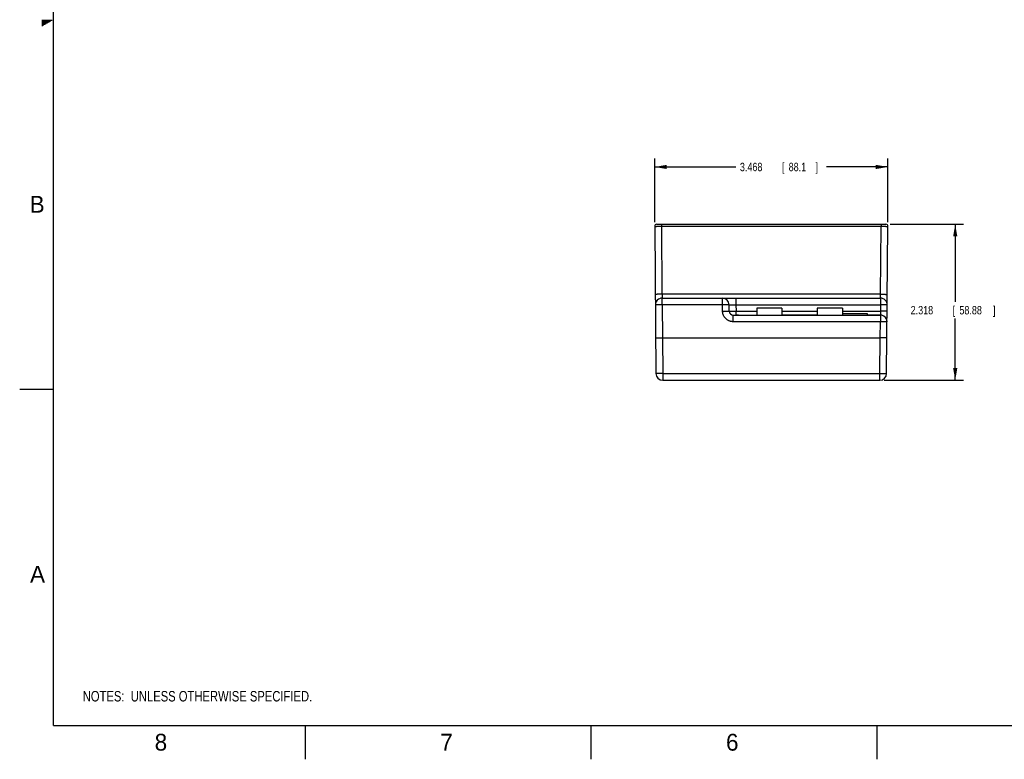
# Model space of a CAD drawing. Header units: inches. Extents: x 0 to 34, y 0 to 22.
# Tile 1 of 83: x 0 to 14.6, y 0 to 11. Entities that reach past the tile are written whole.
import ezdxf

# ---------------------------------------------------------------- set-up
doc = ezdxf.new("R2010")
doc.units = ezdxf.units.IN
doc.header["$LTSCALE"] = 1.87
doc.header["$MEASUREMENT"] = 0
doc.layers.get('0').update_dxf_attribs({"linetype": 'CONTINUOUS'})
doc.layers.add('DETAIL', color=7, linetype='CONTINUOUS')
doc.layers.add('DIMENSIONS', color=7, linetype='CONTINUOUS')
doc.styles.get("Standard").update_dxf_attribs({"font": 'txt', "width": 0.8})
doc.dimstyles.new('DIMSTYLE_1', dxfattribs={"dimtxt": 0.125, "dimasz": 0.18, "dimexe": 0.18, "dimexo": 0.0625, "dimgap": 0.09, "dimtad": 0, "dimtih": 1, "dimtoh": 1, "dimdec": 3, "dimzin": 4, "dimdsep": 46, "dimtxsty": 'STANDARD', "dimblk": '_FILLED', "dimblk1": '_FILLED', "dimblk2": '_FILLED', "dimcen": 0.09, "dimadec": 0, "dimazin": 0, "dimtp": 0.01, "dimtm": 0.01, "dimtfac": 1, "dimtdec": 3, "dimtofl": 0, "dimtmove": 0, "dimatfit": 3, "dimldrblk": '_FILLED', "dimfxl": 1, "dimtolj": 1, "dimtzin": 4, "dimarcsym": 0})

# ---------------------------------------------------------------- blocks, each defined once
blk = doc.blocks.new('_FILLED')
at = {"color": 0, "linetype": 'BYBLOCK'}
blk.add_solid([(0, 0), (-1, 0.174), (-1, -0.174)], dxfattribs=at)
blk = doc.blocks.new('*D0')
at = {"layer": 'DIMENSIONS', "color": 2, "linetype": 'CONTINUOUS'}
for p, q in [((9.443, 7.985), (9.443, 8.931)), ((9.443, 8.806), (10.647, 8.806)), ((12.911, 8.806), (11.997, 8.806)), ((12.911, 7.985), (12.911, 8.931))]:
    blk.add_line(p, q, dxfattribs=at)
at = {"layer": 'DIMENSIONS', "color": 2, "linetype": 'CONTINUOUS', "xscale": 0.18, "yscale": 0.18, "zscale": 0.18, "rotation": 180}
blk.add_blockref('_FILLED', (9.443, 8.806), dxfattribs=at)
at = {"layer": 'DIMENSIONS', "color": 2, "linetype": 'CONTINUOUS', "xscale": 0.18, "yscale": 0.18, "zscale": 0.18}
blk.add_blockref('_FILLED', (12.911, 8.806), dxfattribs=at)
at = {"layer": 'DIMENSIONS', "color": 2, "linetype": 'CONTINUOUS', "width": 0.8}
for s, p in [('3.468', (10.71, 8.743)), ('[', (11.335, 8.743)), ('88.1', (11.435, 8.743)), (']', (11.835, 8.743))]:
    blk.add_text(s, height=0.125, dxfattribs=at).set_placement(p)
blk = doc.blocks.new('*D1')
at = {"layer": 'DIMENSIONS', "color": 2, "linetype": 'CONTINUOUS'}
for p, q in [((12.944, 7.953), (14.037, 7.953)), ((13.912, 7.953), (13.912, 6.802)), ((13.912, 5.635), (13.912, 6.552)), ((12.854, 5.635), (14.037, 5.635))]:
    blk.add_line(p, q, dxfattribs=at)
at = {"layer": 'DIMENSIONS', "color": 2, "linetype": 'CONTINUOUS', "xscale": 0.18, "yscale": 0.18, "zscale": 0.18}
for p, rotation in [((13.912, 7.953), 90), ((13.912, 5.635), 270)]:
    blk.add_blockref('_FILLED', p, dxfattribs=dict(at, rotation=rotation))
at = {"layer": 'DIMENSIONS', "color": 2, "linetype": 'CONTINUOUS', "width": 0.8}
for s, p in [('2.318', (13.249, 6.614)), ('[', (13.874, 6.614)), ('58.88', (13.974, 6.614)), (']', (14.474, 6.614))]:
    blk.add_text(s, height=0.125, dxfattribs=at).set_placement(p)
blk = doc.blocks.new('NOTES_HEADER_BL0', base_point=(3.1215, 0.9375))
at = {"layer": 'DETAIL', "color": 2, "linetype": 'CONTINUOUS', "width": 0.8}
blk.add_text('NOTES:  UNLESS OTHERWISE SPECIFIED.', height=0.156, dxfattribs=at).set_placement((0.9375, 0.8595))

msp = doc.modelspace()

# ---------------------------------------------------------------- linework, layer by layer
at = {"color": 2, "linetype": 'CONTINUOUS'}
for p, q in [((0.3303, 10.99), (0.4827, 10.99)), ((0.3303, 10.98), (0.4654, 10.98)), ((0.3303, 10.97), (0.448, 10.97)), ((0.3303, 10.96), (0.4307, 10.96)), ((0.3303, 10.95), (0.4134, 10.95)), ((0.3303, 10.94), (0.3961, 10.94)), ((0.3303, 10.93), (0.3788, 10.93)), ((0.3303, 10.92), (0.3614, 10.92)), ((0.3303, 10.91), (0.3441, 10.91)), ((0, 5.5), (0.5, 5.5)), ((4.25, 0), (4.25, 0.5)), ((8.5, 0), (8.5, 0.5)), ((12.75, 0), (12.75, 0.5))]:
    msp.add_line(p, q, dxfattribs=at)
at = {"color": 7, "linetype": 'CONTINUOUS'}
for p, q in [((9.4426, 7.9227), (9.4617, 5.7341)), ((9.4726, 7.953), (12.881, 7.953)), ((9.5426, 7.953), (9.5426, 7.9235)), ((9.5426, 7.9235), (9.5514, 6.9135)), ((9.5426, 7.9235), (12.811, 7.9235)), ((12.8022, 6.9135), (12.811, 7.9235)), ((12.811, 7.953), (12.811, 7.9235)), ((12.8919, 5.7341), (12.911, 7.9227)), ((12.8022, 6.9135), (9.5514, 6.9135)), ((9.5528, 6.7572), (9.5528, 6.8554)), ((9.5528, 6.8554), (12.8009, 6.8554)), ((9.5528, 6.7572), (9.5571, 6.264)), ((10.4508, 6.7572), (9.5528, 6.7572)), ((10.4508, 6.7572), (10.4508, 6.8554)), ((10.4525, 6.6615), (10.4508, 6.7572)), ((10.5525, 6.6615), (10.5508, 6.7572)), ((10.6508, 6.8554), (10.6508, 6.7572)), ((10.6508, 6.7572), (10.6525, 6.6615)), ((10.6508, 6.7572), (12.8009, 6.7572)), ((12.8009, 6.7572), (12.8, 6.6615)), ((12.8009, 6.8554), (12.8009, 6.7572)), ((10.6115, 6.5052), (10.6115, 6.6035)), ((10.6115, 6.6035), (10.9593, 6.6035)), ((10.6525, 6.6035), (10.6525, 6.6615)), ((10.6525, 6.6615), (10.9593, 6.6615)), ((10.6872, 6.6035), (10.6872, 6.6029)), ((10.6872, 6.6029), (12.7732, 6.6029)), ((10.6872, 6.6029), (12.7765, 6.6029)), ((10.9593, 6.709), (10.9593, 6.6029)), ((11.3343, 6.709), (10.9593, 6.709)), ((11.3343, 6.709), (11.3343, 6.6029)), ((11.3343, 6.6615), (11.8593, 6.6615)), ((11.8593, 6.6035), (11.3343, 6.6035)), ((12.2343, 6.709), (11.8593, 6.709)), ((11.8593, 6.709), (11.8593, 6.6029)), ((12.2343, 6.709), (12.2343, 6.6029)), ((12.2343, 6.6615), (12.8, 6.6615)), ((12.6098, 6.623), (12.2343, 6.623)), ((12.2343, 6.6033), (12.3283, 6.6033)), ((12.3283, 6.6033), (12.3283, 6.6029)), ((12.348, 6.6033), (12.6098, 6.6033)), ((12.348, 6.6033), (12.348, 6.6029)), ((12.6098, 6.6029), (12.6098, 6.623)), ((12.7987, 6.6035), (12.6098, 6.6035)), ((12.7732, 6.6029), (12.7732, 6.6035)), ((12.7986, 6.6034), (12.8018, 6.6034)), ((12.7987, 6.6034), (12.7987, 6.5052)), ((12.8018, 6.6034), (12.8019, 6.6034)), ((12.8184, 6.6015), (12.8183, 6.6015)), ((12.7987, 6.5052), (10.6115, 6.5052)), ((12.7966, 6.264), (12.7987, 6.5052)), ((9.557, 6.264), (9.5617, 5.7332)), ((9.557, 6.264), (12.7966, 6.264)), ((12.792, 5.7332), (12.7966, 6.264)), ((9.5617, 5.7332), (9.5617, 5.635)), ((9.5617, 5.7332), (12.792, 5.7332)), ((12.792, 5.635), (12.792, 5.7332)), ((9.5617, 5.635), (12.792, 5.635))]:
    msp.add_line(p, q, dxfattribs=at)
at = {"color": 7, "linetype": 'CONTINUOUS', "const_width": 0.02}
for points in [[(0.5, 21.5), (0.5, 0.5)], [(0.5, 0.5), (33.5, 0.5)]]:
    msp.add_lwpolyline(points, dxfattribs=at)
at = {"color": 7, "linetype": 'CONTINUOUS'}
for points in [[(10.6746, 6.6031), (10.6657, 6.6033), (10.6614, 6.6034), (10.6587, 6.6035)], [(10.6872, 6.6029), (10.684, 6.6029), (10.6793, 6.603), (10.6746, 6.6031)], [(12.7862, 6.6031), (12.7814, 6.603), (12.7765, 6.6029)], [(12.7986, 6.6034), (12.7954, 6.6034), (12.7862, 6.6031)], [(12.8018, 6.6034), (12.8009, 6.6034), (12.7986, 6.6034)]]:
    msp.add_lwpolyline(points, dxfattribs=at)
for centre, radius, start, end in [((9.4726, 7.923), 0.03, 90.00105, 180.49999), ((12.881, 7.923), 0.03, 359.5, 90), ((9.5528, 6.7554), 0.1, 90, 180.5), ((10.4508, 6.7554), 0.1, 1, 90), ((12.8009, 6.7554), 0.1, 359.49952, 90), ((10.6115, 6.6625), 0.0591, 181, 269.99919), ((12.7987, 6.5035), 0.1, 88.19095, 89.99278), ((12.7987, 6.5035), 0.1, 359.5, 78.6056), ((9.5617, 5.735), 0.1, 180.5, 270), ((12.792, 5.735), 0.1, 270, 359.5)]:
    msp.add_arc(centre, radius, start, end, dxfattribs=at)
for points, knots in [([(9.4426, 7.9227), (9.4426, 7.9229), (9.4436, 7.9226), (9.4447, 7.9229), (9.4473, 7.9228), (9.4505, 7.9229), (9.4547, 7.923), (9.4597, 7.923), (9.4655, 7.9231), (9.4721, 7.9231), (9.4794, 7.9232), (9.4872, 7.9233), (9.4956, 7.9233), (9.5044, 7.9233), (9.5136, 7.9234), (9.5231, 7.9234), (9.5328, 7.9235), (9.5393, 7.9235), (9.5426, 7.9235)], [0, 0, 0, 0, 0.0048452, 0.019269, 0.0431461, 0.0762485, 0.1182527, 0.168746, 0.2272274, 0.2931143, 0.3657662, 0.4444955, 0.5285875, 0.6172637, 0.7096574, 0.8048656, 0.9019682, 1, 1, 1, 1]), ([(12.811, 7.9235), (12.8143, 7.9235), (12.8208, 7.9235), (12.8305, 7.9234), (12.84, 7.9234), (12.8492, 7.9233), (12.858, 7.9233), (12.8664, 7.9233), (12.8743, 7.9232), (12.8815, 7.9231), (12.8881, 7.9231), (12.8939, 7.923), (12.8989, 7.923), (12.9032, 7.9229), (12.9064, 7.9228), (12.909, 7.9229), (12.91, 7.9226), (12.911, 7.9229), (12.911, 7.9227)], [0, 0, 0, 0, 0.0980318, 0.1951344, 0.2903426, 0.3827363, 0.4714125, 0.5555045, 0.6342338, 0.7068857, 0.7727726, 0.831254, 0.8817473, 0.9237515, 0.9568539, 0.980731, 0.9951548, 1, 1, 1, 1]), ([(9.5514, 6.9135), (9.5481, 6.9134), (9.5416, 6.9134), (9.532, 6.9133), (9.5225, 6.9131), (9.5133, 6.913), (9.5044, 6.9128), (9.496, 6.9127), (9.4882, 6.9125), (9.4809, 6.9123), (9.4743, 6.9122), (9.4685, 6.912), (9.4635, 6.9118), (9.4593, 6.9116), (9.4561, 6.9114), (9.4535, 6.9113), (9.4524, 6.911), (9.4514, 6.911), (9.4514, 6.9108)], [0, 0, 0, 0, 0.0979534, 0.194965, 0.2901008, 0.3824447, 0.4711076, 0.5552358, 0.6340195, 0.7067004, 0.7725789, 0.8310215, 0.8814666, 0.9234303, 0.9565122, 0.9804019, 0.9948928, 1, 1, 1, 1]), ([(9.5514, 6.9135), (9.5515, 6.9113), (9.5516, 6.907), (9.5517, 6.9005), (9.5519, 6.8943), (9.552, 6.8883), (9.5521, 6.8826), (9.5523, 6.8774), (9.5524, 6.8725), (9.5525, 6.8682), (9.5526, 6.8645), (9.5526, 6.8614), (9.5527, 6.8589), (9.5527, 6.8571), (9.5528, 6.856), (9.5528, 6.8556), (9.5528, 6.8554)], [0, 0, 0, 0, 0.1125869, 0.2235631, 0.3315744, 0.4352856, 0.5334192, 0.6247708, 0.7082168, 0.7827319, 0.8474006, 0.9014289, 0.9441547, 0.9750528, 0.9937438, 1, 1, 1, 1]), ([(12.8009, 6.8554), (12.8009, 6.8556), (12.8009, 6.856), (12.8009, 6.8571), (12.8009, 6.8589), (12.801, 6.8614), (12.8011, 6.8645), (12.8012, 6.8682), (12.8013, 6.8725), (12.8014, 6.8774), (12.8015, 6.8826), (12.8016, 6.8883), (12.8018, 6.8943), (12.8019, 6.9005), (12.8021, 6.907), (12.8022, 6.9113), (12.8022, 6.9135)], [0, 0, 0, 0, 0.0062562, 0.0249472, 0.0558453, 0.0985711, 0.1525994, 0.2172681, 0.2917832, 0.3752292, 0.4665808, 0.5647144, 0.6684256, 0.7764369, 0.8874131, 1, 1, 1, 1]), ([(12.8022, 6.9135), (12.8055, 6.9134), (12.812, 6.9134), (12.8217, 6.9133), (12.8312, 6.9131), (12.8404, 6.913), (12.8492, 6.9128), (12.8576, 6.9127), (12.8655, 6.9125), (12.8727, 6.9123), (12.8793, 6.9122), (12.8851, 6.912), (12.8901, 6.9118), (12.8943, 6.9116), (12.8976, 6.9114), (12.9001, 6.9113), (12.9012, 6.911), (12.9022, 6.911), (12.9022, 6.9108)], [0, 0, 0, 0, 0.0979534, 0.194965, 0.2901008, 0.3824447, 0.4711076, 0.5552358, 0.6340195, 0.7067004, 0.7725789, 0.8310215, 0.8814666, 0.9234303, 0.9565122, 0.9804019, 0.9948928, 1, 1, 1, 1]), ([(9.5528, 6.7572), (9.5495, 6.7571), (9.543, 6.7571), (9.5334, 6.757), (9.5239, 6.7569), (9.5147, 6.7567), (9.5058, 6.7566), (9.4974, 6.7564), (9.4896, 6.7562), (9.4823, 6.7561), (9.4757, 6.7559), (9.4699, 6.7557), (9.4649, 6.7555), (9.4607, 6.7553), (9.4574, 6.7551), (9.4549, 6.755), (9.4538, 6.7547), (9.4528, 6.7547), (9.4528, 6.7546)], [0, 0, 0, 0, 0.097587, 0.194351, 0.2894675, 0.3819195, 0.4706347, 0.5548118, 0.6336563, 0.7064103, 0.7723502, 0.8308481, 0.8813432, 0.9233505, 0.9564671, 0.9803818, 0.9948877, 1, 1, 1, 1]), ([(10.5508, 6.7572), (10.5508, 6.7573), (10.5498, 6.7573), (10.5487, 6.7576), (10.5461, 6.7576), (10.5429, 6.7577), (10.5387, 6.7578), (10.5337, 6.7579), (10.5278, 6.7579), (10.5213, 6.7579), (10.514, 6.7579), (10.5062, 6.7579), (10.4978, 6.7578), (10.4889, 6.7577), (10.4797, 6.7576), (10.4702, 6.7575), (10.4606, 6.7573), (10.4541, 6.7572), (10.4508, 6.7572)], [0, 0, 0, 0, 0.0051118, 0.0196159, 0.0435278, 0.0766407, 0.1186435, 0.1691337, 0.2276267, 0.2935619, 0.366312, 0.4451537, 0.5293297, 0.6180458, 0.7105013, 0.8056244, 0.9023986, 1, 1, 1, 1]), ([(10.5508, 6.7572), (10.5508, 6.7573), (10.5518, 6.7573), (10.5529, 6.7576), (10.5555, 6.7576), (10.5587, 6.7577), (10.5629, 6.7578), (10.5679, 6.7579), (10.5737, 6.7579), (10.5803, 6.7579), (10.5875, 6.7579), (10.5954, 6.7579), (10.6038, 6.7578), (10.6126, 6.7577), (10.6218, 6.7576), (10.6313, 6.7575), (10.641, 6.7573), (10.6475, 6.7572), (10.6508, 6.7572)], [0, 0, 0, 0, 0.0050581, 0.0195151, 0.0433842, 0.0764481, 0.1183756, 0.1687492, 0.2270952, 0.2928777, 0.3654928, 0.4442518, 0.5283947, 0.6171034, 0.7095219, 0.8047572, 0.9018941, 1, 1, 1, 1]), ([(12.9009, 6.7546), (12.9009, 6.7547), (12.8999, 6.7547), (12.8988, 6.755), (12.8962, 6.7551), (12.893, 6.7553), (12.8888, 6.7555), (12.8838, 6.7557), (12.8779, 6.7559), (12.8714, 6.7561), (12.8641, 6.7562), (12.8563, 6.7564), (12.8479, 6.7566), (12.839, 6.7567), (12.8298, 6.7569), (12.8203, 6.757), (12.8106, 6.7571), (12.8041, 6.7571), (12.8009, 6.7572)], [0, 0, 0, 0, 0.0050682, 0.0194654, 0.0432785, 0.0763321, 0.1182563, 0.1686659, 0.2270919, 0.2929787, 0.3656721, 0.4444767, 0.5286369, 0.6173422, 0.7097349, 0.8049234, 0.9019902, 1, 1, 1, 1]), ([(10.4525, 6.6615), (10.4558, 6.6615), (10.4623, 6.6617), (10.4719, 6.6618), (10.4814, 6.6619), (10.4906, 6.662), (10.4995, 6.6621), (10.5079, 6.6622), (10.5157, 6.6622), (10.523, 6.6622), (10.5295, 6.6622), (10.5354, 6.6622), (10.5404, 6.6621), (10.5446, 6.662), (10.5478, 6.6619), (10.5504, 6.6619), (10.5515, 6.6616), (10.5525, 6.6617), (10.5525, 6.6615)], [0, 0, 0, 0, 0.0979685, 0.1949913, 0.2901345, 0.3824827, 0.471147, 0.5552744, 0.6340553, 0.7067319, 0.7726054, 0.8310424, 0.8814819, 0.9234405, 0.9565181, 0.9804046, 0.9948934, 1, 1, 1, 1]), ([(10.6115, 6.5052), (10.607, 6.5052), (10.5979, 6.5056), (10.5843, 6.5074), (10.5709, 6.5103), (10.5577, 6.5144), (10.545, 6.5196), (10.5328, 6.5259), (10.5211, 6.5332), (10.5101, 6.5415), (10.4999, 6.5507), (10.4905, 6.5607), (10.482, 6.5716), (10.4745, 6.5831), (10.468, 6.5952), (10.4626, 6.6078), (10.4583, 6.6209), (10.4551, 6.6343), (10.4531, 6.6478), (10.4526, 6.6569), (10.4525, 6.6615)], [0, 0, 0, 0, 0.0551409, 0.1106064, 0.1662543, 0.2219409, 0.277556, 0.3331403, 0.3887552, 0.4443852, 0.5000048, 0.555625, 0.6112577, 0.6668781, 0.7224709, 0.7780892, 0.8337679, 0.8894019, 0.9448555, 1, 1, 1, 1]), ([(10.5525, 6.6615), (10.5525, 6.6613), (10.5535, 6.6615), (10.5546, 6.6612), (10.5572, 6.6613), (10.5604, 6.6611), (10.5646, 6.6611), (10.5696, 6.6611), (10.5754, 6.6611), (10.582, 6.6611), (10.5892, 6.6611), (10.5971, 6.6611), (10.6055, 6.6611), (10.6143, 6.6612), (10.6235, 6.6612), (10.633, 6.6613), (10.6427, 6.6614), (10.6492, 6.6615), (10.6525, 6.6615)], [0, 0, 0, 0, 0.0049283, 0.0193761, 0.0432547, 0.0763353, 0.1182884, 0.1686904, 0.2270609, 0.2928687, 0.3655051, 0.4442859, 0.5284481, 0.6171729, 0.709599, 0.8048273, 0.9019427, 1, 1, 1, 1]), ([(10.6587, 6.6035), (10.6598, 6.6035), (10.6623, 6.6034), (10.666, 6.6033), (10.67, 6.6032), (10.6742, 6.6031), (10.6785, 6.603), (10.6829, 6.6029), (10.6858, 6.6029), (10.6872, 6.6029)], [0, 0, 0, 0, 0.1204802, 0.2532539, 0.3952082, 0.5437651, 0.6960572, 0.8491031, 1, 1, 1, 1]), ([(12.7732, 6.6029), (12.7747, 6.6029), (12.7777, 6.6029), (12.7821, 6.603), (12.7865, 6.6031), (12.7907, 6.6032), (12.7948, 6.6033), (12.7974, 6.6034), (12.7987, 6.6034)], [0, 0, 0, 0, 0.173412, 0.3487379, 0.5224626, 0.6910432, 0.8511721, 1, 1, 1, 1]), ([(12.8, 6.6615), (12.8, 6.6593), (12.7999, 6.655), (12.7997, 6.6486), (12.7996, 6.6423), (12.7994, 6.6363), (12.7993, 6.6307), (12.7992, 6.6254), (12.7991, 6.6206), (12.799, 6.6163), (12.7989, 6.6125), (12.7988, 6.6094), (12.7987, 6.6069), (12.7987, 6.6051), (12.7987, 6.6041), (12.7987, 6.6036), (12.7987, 6.6035)], [0, 0, 0, 0, 0.1125554, 0.2235312, 0.331545, 0.435259, 0.5333961, 0.6247511, 0.7082001, 0.7827182, 0.8473897, 0.9014205, 0.9441485, 0.9750488, 0.9937422, 1, 1, 1, 1]), ([(12.9, 6.6589), (12.9, 6.659), (12.899, 6.659), (12.8979, 6.6593), (12.8954, 6.6594), (12.8921, 6.6596), (12.8879, 6.6598), (12.8829, 6.66), (12.8771, 6.6602), (12.8705, 6.6604), (12.8633, 6.6605), (12.8554, 6.6607), (12.847, 6.6609), (12.8382, 6.661), (12.829, 6.6612), (12.8195, 6.6613), (12.8098, 6.6614), (12.8033, 6.6615), (12.8, 6.6615)], [0, 0, 0, 0, 0.0051072, 0.019598, 0.0434876, 0.0765694, 0.118533, 0.1689778, 0.2274203, 0.2932987, 0.3659794, 0.4447631, 0.5288914, 0.6175544, 0.7098985, 0.8050345, 0.9020464, 1, 1, 1, 1]), ([(12.8184, 6.6015), (12.8159, 6.602), (12.8104, 6.6029), (12.8048, 6.6033), (12.8019, 6.6034)], [0, 0, 0, 0, 0.4687358, 1, 1, 1, 1]), ([(12.8987, 6.5026), (12.8987, 6.5028), (12.8977, 6.5028), (12.8965, 6.503), (12.894, 6.5031), (12.8908, 6.5034), (12.8866, 6.5035), (12.8815, 6.5037), (12.8757, 6.5039), (12.8691, 6.5041), (12.8619, 6.5043), (12.854, 6.5044), (12.8456, 6.5046), (12.8368, 6.5047), (12.8276, 6.5049), (12.8181, 6.505), (12.8084, 6.5051), (12.8019, 6.5052), (12.7987, 6.5052)], [0, 0, 0, 0, 0.0051072, 0.0195979, 0.0434873, 0.076569, 0.1185323, 0.1689768, 0.227419, 0.2932972, 0.3659777, 0.4447614, 0.5288897, 0.6175529, 0.7098972, 0.8050336, 0.9020459, 1, 1, 1, 1]), ([(9.4571, 6.2631), (9.4572, 6.2631), (9.4579, 6.2631), (9.4593, 6.2631), (9.4617, 6.2631), (9.465, 6.2632), (9.4691, 6.2632), (9.4742, 6.2632), (9.48, 6.2633), (9.4866, 6.2633), (9.4938, 6.2634), (9.5017, 6.2635), (9.5101, 6.2635), (9.5189, 6.2636), (9.5281, 6.2637), (9.5376, 6.2638), (9.5473, 6.2639), (9.5538, 6.264), (9.557, 6.264)], [0, 0, 0, 0, 0.0048092, 0.0191861, 0.0429922, 0.0760073, 0.1179476, 0.1683684, 0.226848, 0.2927974, 0.3655636, 0.4444423, 0.5286761, 0.6174656, 0.7099591, 0.8052091, 0.9022264, 1, 1, 1, 1]), ([(12.8966, 6.2631), (12.8964, 6.2631), (12.8958, 6.2631), (12.8943, 6.2631), (12.892, 6.2631), (12.8887, 6.2632), (12.8845, 6.2632), (12.8795, 6.2632), (12.8736, 6.2633), (12.8671, 6.2633), (12.8598, 6.2634), (12.8519, 6.2635), (12.8436, 6.2635), (12.8347, 6.2636), (12.8255, 6.2637), (12.816, 6.2638), (12.8063, 6.2639), (12.7998, 6.264), (12.7966, 6.264)], [0, 0, 0, 0, 0.0048078, 0.0191806, 0.0429797, 0.0759852, 0.1179133, 0.1683195, 0.2267823, 0.2927124, 0.3654567, 0.4443132, 0.5285254, 0.6172858, 0.7097392, 0.8049742, 0.9019698, 1, 1, 1, 1]), ([(9.5617, 5.7332), (9.5584, 5.7332), (9.5519, 5.7331), (9.5423, 5.7331), (9.5328, 5.733), (9.5236, 5.733), (9.5147, 5.733), (9.5063, 5.733), (9.4985, 5.7331), (9.4912, 5.7331), (9.4847, 5.7332), (9.4788, 5.7333), (9.4738, 5.7334), (9.4696, 5.7335), (9.4664, 5.7336), (9.4638, 5.7337), (9.4627, 5.7339), (9.4617, 5.7339), (9.4617, 5.7341)], [0, 0, 0, 0, 0.0975978, 0.194368, 0.2894892, 0.3819436, 0.4706589, 0.5548346, 0.6336774, 0.7064289, 0.7723657, 0.8308602, 0.8813521, 0.9233564, 0.9564705, 0.9803833, 0.994888, 1, 1, 1, 1]), ([(12.792, 5.7332), (12.7952, 5.7332), (12.8017, 5.7331), (12.8113, 5.7331), (12.8208, 5.733), (12.83, 5.733), (12.8389, 5.733), (12.8473, 5.733), (12.8551, 5.7331), (12.8624, 5.7331), (12.869, 5.7332), (12.8748, 5.7333), (12.8798, 5.7334), (12.884, 5.7335), (12.8873, 5.7336), (12.8898, 5.7337), (12.891, 5.7339), (12.8919, 5.7339), (12.8919, 5.7341)], [0, 0, 0, 0, 0.0975978, 0.194368, 0.2894892, 0.3819436, 0.4706589, 0.5548346, 0.6336774, 0.7064289, 0.7723657, 0.8308602, 0.8813521, 0.9233564, 0.9564705, 0.9803833, 0.994888, 1, 1, 1, 1])]:
    msp.add_open_spline(points, degree=3, knots=knots, dxfattribs=at)
for points in [[(12.7985, 6.6035), (12.7985, 6.6035), (12.7985, 6.6035), (12.7986, 6.6035)], [(12.7986, 6.6035), (12.7986, 6.6035), (12.7986, 6.6035), (12.7987, 6.6035)]]:
    msp.add_open_spline(points, degree=3, dxfattribs=at)

# ---------------------------------------------------------------- block references
at = {"layer": 'DETAIL', "color": 2, "linetype": 'CONTINUOUS'}
msp.add_blockref('NOTES_HEADER_BL0', (3.1215, 0.9375), dxfattribs=at)

# ---------------------------------------------------------------- texts
at = {"color": 2, "linetype": 'CONTINUOUS'}
for s, p in [('B', (0.1484, 8.1257)), ('A', (0.1541, 2.6261)), ('8', (2.0074, 0.1291)), ('7', (6.2553, 0.1287)), ('6', (10.5033, 0.1284))]:
    msp.add_text(s, height=0.25, dxfattribs=at).set_placement(p)

# ---------------------------------------------------------------- dimensions: what is measured, and where the dimension line sits
at = {"layer": 'DIMENSIONS', "color": 2, "linetype": 'CONTINUOUS'}
dim = msp.add_linear_dim(base=(12.911, 8.8057), p1=(9.4426, 7.9852), p2=(12.911, 7.9852), dimstyle='DIMSTYLE_1', dxfattribs=at)
dim.commit()
dim.dimension.update_dxf_attribs({"geometry": '*D0', "text_midpoint": (11.3225, 8.8057), "dimtype": 160})
dim = msp.add_linear_dim(base=(13.9116, 7.953), p1=(12.8545, 5.635), p2=(12.9435, 7.953), angle=90, dimstyle='DIMSTYLE_1', dxfattribs=at)
dim.commit()
dim.dimension.update_dxf_attribs({"geometry": '*D1', "text_midpoint": (13.9116, 6.6767), "dimtype": 160})

doc.saveas('drawing.dxf')
